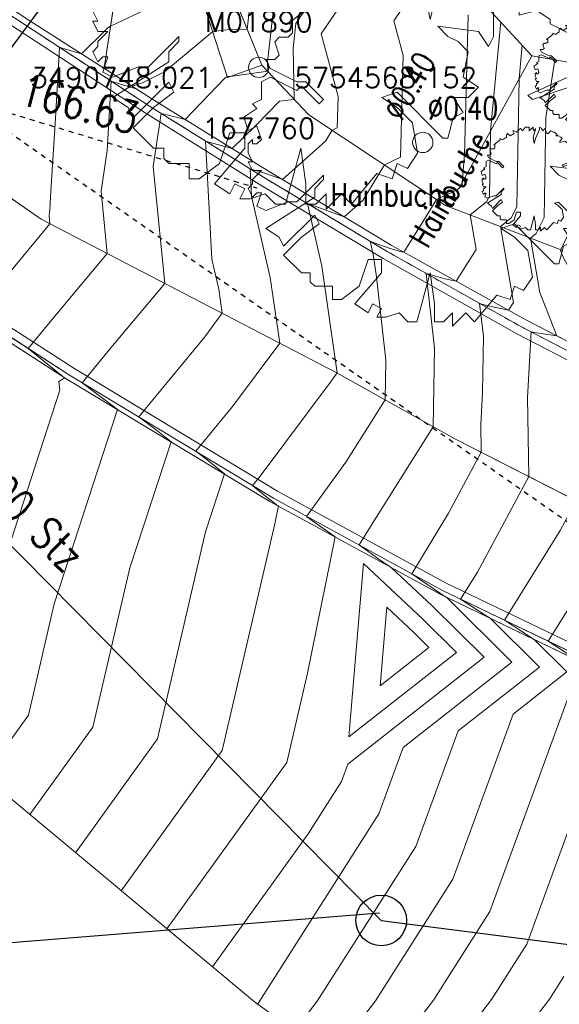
# Model space of a CAD drawing. Header units: metres. Extents: x 3490449 to 3490968, y 5754217 to 5754743.
# Tile 117 of 212: x 3490743 to 3490754, y 5754550 to 5754569. Entities that reach past the tile are written whole.
import ezdxf
from ezdxf.enums import TextEntityAlignment as Align

# ---------------------------------------------------------------- set-up
doc = ezdxf.new("R2010")
doc.units = ezdxf.units.M
doc.header["$LTSCALE"] = 0.25
doc.linetypes.add('Kartierung-07$0$AUSGEZOGEN', pattern=[0])
doc.linetypes.add('Kartierung-07$0$STRICHLINIE', pattern=[19.05, 12.7, -6.35])
for name, color, linetype, lineweight, true_color in [('Kartierung-07$0$$BRUCH', 7, 'Continuous', 18, 0x82563a), ('Kartierung-07$0$$HOEHEN_Haupt', 7, 'Continuous', 18, 0x82563a), ('Kartierung-07$0$$HOEHEN_Mittel', 7, 'Continuous', 18, 0x82563a), ('Kartierung-07$0$$P_INF_FL', 7, 'Kartierung-07$0$AUSGEZOGEN', 18, 0x82563a), ('Kartierung-07$0$$P_INF_H', 7, 'Kartierung-07$0$AUSGEZOGEN', 18, 0x82563a), ('Kartierung-07$0$$P_INF_NR', 7, 'Kartierung-07$0$AUSGEZOGEN', 18, 0x82563a), ('Kartierung-07$0$$P_INF_X', 7, 'Kartierung-07$0$AUSGEZOGEN', 18, 0x82563a), ('Kartierung-07$0$$PKT_GS', 7, 'Continuous', 18, 0x82563a), ('Kartierung-07$0$B_Baum', 7, 'Continuous', 18, 0x82563a), ('Kartierung-07$0$B_Befestigt', 7, 'Continuous', 18, 0x82563a), ('Kartierung-07$0$B_Flachbord', 7, 'Kartierung-07$0$STRICHLINIE', 18, 0x82563a), ('Kartierung-07$0$B_Gelaendeknick', 7, 'Continuous', 18, 0x82563a), ('Kartierung-07$0$B_Hecke', 7, 'Continuous', 18, 0x82563a), ('Kartierung-07$0$B_Rinne', 7, 'Continuous', 18, 0x82563a), ('Kartierung-07$0$B_Schrift_Baum', 7, 'Continuous', 18, 0x82563a), ('Kartierung-07$0$B_Schrift_Baum_60Grad', 7, 'Continuous', 18, 0x82563a), ('Kartierung-07$0$B_Zaun', 7, 'Kartierung-07$0$AUSGEZOGEN', 18, 0x82563a), ('Kartierung-07$0$Hilfe_DGM', 7, 'Continuous', 18, 0x82563a), ('Kartierung-07$0$SYM_GS', 7, 'Kartierung-07$0$AUSGEZOGEN', 18, 0x82563a)]:
    doc.layers.add(name, color=color, linetype=linetype, lineweight=lineweight, true_color=true_color)
for name, color, linetype, true_color in [('Kartierung-07$0$B_RW-Leitung_Aus', 7, 'Kartierung-07$0$STRICHLINIE', 0x82563a), ('Kartierung-07$0$B_RW-Leitung_Schrift_Aus', 7, 'Kartierung-07$0$AUSGEZOGEN', 0x82563a), ('Kartierung-07$0$B_Schachtschrift_RW_AUS', 7, 'Continuous', 0x82563a), ('Kartierung-07$0$B_Schachtschrift_SW_AUS', 7, 'Continuous', 0x82563a), ('Kartierung-07$0$B_SW-Leitung_AUS', 7, 'Continuous', 0x82563a), ('Kartierung-07$0$B_SW_Leitung_Schrift_AUS', 7, 'Continuous', 0x82563a)]:
    doc.layers.add(name, color=color, linetype=linetype, true_color=true_color)
doc.layers.add('Kartierung-07$0$B_SW_Schacht', color=7, linetype='Continuous')
doc.styles.add('Kartierung-07$0$STANDARD', font='romans.shx', dxfattribs={"width": 0.8})

# ---------------------------------------------------------------- blocks, each defined once
blk = doc.blocks.new('Kartierung-07$0$PKT_GS')
at = {"layer": 'Kartierung-07$0$SYM_GS'}
blk.add_circle((0, 0), 0.2, dxfattribs=at)
at = {"layer": 'Kartierung-07$0$$P_INF_FL', "style": 'Kartierung-07$0$STANDARD'}
blk.add_attdef('CODE', text='', height=0.8, dxfattribs=at).set_placement((0, 1.7), align=Align.CENTER)
at = {"layer": 'Kartierung-07$0$$P_INF_H', "style": 'Kartierung-07$0$STANDARD'}
blk.add_attdef('H', text='', height=0.8, dxfattribs=at).set_placement((0, -1.4), align=Align.CENTER)
at = {"layer": 'Kartierung-07$0$$P_INF_NR', "style": 'Kartierung-07$0$STANDARD'}
blk.add_attdef('NR', text='', height=0.8, dxfattribs=at).set_placement((0, 0.7), align=Align.CENTER)
at = {"layer": 'Kartierung-07$0$$P_INF_X', "style": 'Kartierung-07$0$STANDARD'}
blk.add_attdef('X', text='', height=0.8, dxfattribs=at).set_placement((-0.9, -0.4), align=Align.RIGHT)
blk.add_attdef('Y', (0.7, -0.4), '', height=0.8, dxfattribs=at)
blk = doc.blocks.new('Kartierung-07$0$B_Baum')
at = {"layer": 'Kartierung-07$0$B_Baum'}
blk.add_lwpolyline([(-0.4417, -0.1918), (-0.4667, -0.1793), (-0.4542, -0.1418), (-0.4667, -0.1418), (-0.4792, -0.1543), (-0.4917, -0.1293), (-0.4792, -0.1168), (-0.4792, -0.1043), (-0.4542, -0.0793), (-0.4792, -0.0793), (-0.4917, -0.0543), (-0.4792, -0.0543), (-0.4917, -0.0293), (-0.4917, -0.0043), (-0.4792, 0.0082), (-0.4792, -0.0043), (-0.4667, -0.0043), (-0.4542, 0.0082), (-0.4667, 0.0457), (-0.4917, 0.0332), (-0.5042, 0.0707), (-0.4667, 0.0957), (-0.4792, 0.1082), (-0.4542, 0.1207), (-0.4542, 0.1457), (-0.4542, 0.1707), (-0.4292, 0.1832), (-0.3542, 0.1457), (-0.3417, 0.1582), (-0.2917, 0.1082), (-0.2792, 0.1207), (-0.3292, 0.1707), (-0.3542, 0.1707), (-0.4292, 0.2082), (-0.4417, 0.2332), (-0.4167, 0.2332), (-0.4042, 0.2457), (-0.4167, 0.2832), (-0.4042, 0.2957), (-0.3792, 0.2957), (-0.3667, 0.3082), (-0.3667, 0.3332), (-0.3792, 0.3332), (-0.3167, 0.3832), (-0.3167, 0.3957), (-0.2917, 0.3832), (-0.2542, 0.4082), (-0.2542, 0.4332), (-0.2417, 0.4457), (-0.2167, 0.4207), (-0.1792, 0.4457), (-0.1917, 0.4707), (-0.1792, 0.4707), (-0.1542, 0.4582), (-0.1292, 0.4832), (-0.1167, 0.4957), (-0.0917, 0.4707), (-0.0792, 0.4957), (-0.0667, 0.5082), (-0.0292, 0.5082), (-0.0292, 0.4707), (-0.0167, 0.4832), (0.0083, 0.5082), (0.0083, 0.4832), (0.0208, 0.4707), (0.0333, 0.4957), (0.0333, 0.4832), (0.0083, 0.4082), (0.0208, 0.3457), (0.0333, 0.3957), (0.0708, 0.4832), (0.0708, 0.5082), (0.0958, 0.4957), (0.0958, 0.4832), (0.1083, 0.4707), (0.1208, 0.4957), (0.1333, 0.4707), (0.1458, 0.4457), (0.1583, 0.4457), (0.1833, 0.4707), (0.2083, 0.4582), (0.2208, 0.4582), (0.2458, 0.4332), (0.2333, 0.4207), (0.2583, 0.4207), (0.2833, 0.4082), (0.2958, 0.3957), (0.2708, 0.3707), (0.2708, 0.3582), (0.3208, 0.3707), (0.3583, 0.3457), (0.3583, 0.3332), (0.4083, 0.3082), (0.4208, 0.2832), (0.4208, 0.2582), (0.4583, 0.2457), (0.4333, 0.2207), (0.4583, 0.1957), (0.4083, 0.1832), (0.2958, 0.1332), (0.3083, 0.1207), (0.4208, 0.1582), (0.4833, 0.1457), (0.4708, 0.1207), (0.5083, 0.0957), (0.4958, 0.0832), (0.4958, 0.0707), (0.4833, 0.0457), (0.5083, -0.0168), (0.4958, -0.0293), (0.4958, -0.0918), (0.4833, -0.1168), (0.4583, -0.0793), (0.3583, -0.0668), (0.3833, -0.0918), (0.4083, -0.1043), (0.4333, -0.1293), (0.4208, -0.1918), (0.4583, -0.2168), (0.4333, -0.2418), (0.3958, -0.2418), (0.4208, -0.2793), (0.3958, -0.2918), (0.3833, -0.3418), (0.3708, -0.3418), (0.2583, -0.2293), (0.2208, -0.2418), (0.2583, -0.2668), (0.2958, -0.3043), (0.3083, -0.3793), (0.2833, -0.4168), (0.2583, -0.4043), (0.2458, -0.4418), (0.2083, -0.4293), (0.1458, -0.5043), (0.1208, -0.4793), (0.0833, -0.5168), (0.0833, -0.4793), (0.0583, -0.5043), (0.0333, -0.5043), (0.0333, -0.4543), (0.0208, -0.3668), (-0.0167, -0.5043), (-0.0417, -0.5043), (-0.0667, -0.4793), (-0.1042, -0.4918), (-0.1292, -0.4918), (-0.1167, -0.4668), (-0.1417, -0.4543), (-0.1542, -0.4793), (-0.1917, -0.4543), (-0.1167, -0.3668), (-0.1167, -0.3293), (-0.1542, -0.3293), (-0.1792, -0.4043), (-0.2292, -0.4418), (-0.2542, -0.4418), (-0.2542, -0.4043), (-0.3042, -0.4043), (-0.3167, -0.3918), (-0.3167, -0.3668), (-0.3417, -0.3668), (-0.3917, -0.3168), (-0.3417, -0.2668), (-0.2917, -0.2293), (-0.3042, -0.2043), (-0.3917, -0.2918), (-0.4042, -0.2668), (-0.4417, -0.2418), (-0.3042, -0.1543), (-0.3042, -0.1293), (-0.2792, -0.1043), (-0.2792, -0.0918), (-0.3542, -0.1668), (-0.3792, -0.1668), (-0.4417, -0.1918)], dxfattribs=at)
blk = doc.blocks.new('Kartierung-07$0$Hecke')
at = {"layer": 'Kartierung-07$0$B_Hecke'}
blk.add_lwpolyline([(-0.4471, -0.197), (-0.4721, -0.1845), (-0.4596, -0.147), (-0.4721, -0.147), (-0.4846, -0.1595), (-0.4971, -0.1345), (-0.4846, -0.122), (-0.4846, -0.1095), (-0.4596, -0.0845), (-0.4846, -0.0845), (-0.4971, -0.0595), (-0.4846, -0.0595), (-0.4971, -0.0345), (-0.4971, -0.0095), (-0.4846, 0.003), (-0.4846, -0.0095), (-0.4721, -0.0095), (-0.4596, 0.003), (-0.4721, 0.0405), (-0.4971, 0.028), (-0.5096, 0.0655), (-0.4721, 0.0905), (-0.4846, 0.103), (-0.4596, 0.1155), (-0.4596, 0.1405), (-0.4596, 0.1655), (-0.4346, 0.178), (-0.3596, 0.1405), (-0.3471, 0.153), (-0.2971, 0.103), (-0.2846, 0.1155), (-0.3346, 0.1655), (-0.3596, 0.1655), (-0.4346, 0.203), (-0.4471, 0.228), (-0.4221, 0.228), (-0.4096, 0.2405), (-0.4221, 0.278), (-0.4096, 0.2905), (-0.3846, 0.2905), (-0.3721, 0.303), (-0.3721, 0.328), (-0.3846, 0.328), (-0.3221, 0.378), (-0.3221, 0.3905), (-0.2971, 0.378), (-0.2596, 0.403), (-0.2596, 0.428), (-0.2471, 0.4405), (-0.2221, 0.4155), (-0.1846, 0.4405), (-0.1971, 0.4655), (-0.1846, 0.4655), (-0.1596, 0.453), (-0.1346, 0.478), (-0.1221, 0.4905), (-0.0971, 0.4655), (-0.0846, 0.4905), (-0.0721, 0.503), (-0.0346, 0.503), (-0.0346, 0.4655), (-0.0221, 0.478), (0.0029, 0.503), (0.0029, 0.478), (0.0154, 0.4655), (0.0279, 0.4905), (0.0279, 0.478), (0.0029, 0.403), (0.0154, 0.3405), (0.0279, 0.3905), (0.0654, 0.478), (0.0654, 0.503), (0.0904, 0.4905), (0.0904, 0.478), (0.1029, 0.4655), (0.1154, 0.4905), (0.1279, 0.4655), (0.1404, 0.4405), (0.1529, 0.4405), (0.1779, 0.4655), (0.2029, 0.453), (0.2154, 0.453), (0.2404, 0.428), (0.2279, 0.4155), (0.2529, 0.4155), (0.2779, 0.403), (0.2904, 0.3905), (0.2654, 0.3655), (0.2654, 0.353), (0.3154, 0.3655), (0.3529, 0.3405), (0.3529, 0.328), (0.4029, 0.303), (0.4154, 0.278), (0.4154, 0.253), (0.4529, 0.2405), (0.4279, 0.2155), (0.4529, 0.1905), (0.4029, 0.178), (0.2904, 0.128), (0.3029, 0.1155), (0.4154, 0.153), (0.4779, 0.1405), (0.4654, 0.1155), (0.5029, 0.0905), (0.4904, 0.078), (0.4904, 0.0655), (0.4779, 0.0405), (0.5029, -0.022), (0.4904, -0.0345), (0.4904, -0.097), (0.4779, -0.122), (0.4529, -0.0845), (0.3529, -0.072), (0.3779, -0.097), (0.4029, -0.1095), (0.4279, -0.1345), (0.4154, -0.197), (0.4529, -0.222), (0.4279, -0.247), (0.3904, -0.247), (0.4154, -0.2845), (0.3904, -0.297), (0.3779, -0.347), (0.3654, -0.347), (0.2529, -0.2345), (0.2154, -0.247), (0.2529, -0.272), (0.2904, -0.3095), (0.3029, -0.3845), (0.2779, -0.422), (0.2529, -0.4095), (0.2404, -0.447), (0.2029, -0.4345), (0.1404, -0.5095), (0.1154, -0.4845), (0.0779, -0.522), (0.0779, -0.4845), (0.0529, -0.5095), (0.0279, -0.5095), (0.0279, -0.4595), (0.0154, -0.372), (-0.0221, -0.5095), (-0.0471, -0.5095), (-0.0721, -0.4845), (-0.1096, -0.497), (-0.1346, -0.497), (-0.1221, -0.472), (-0.1471, -0.4595), (-0.1596, -0.4845), (-0.1971, -0.4595), (-0.1221, -0.372), (-0.1221, -0.3345), (-0.1596, -0.3345), (-0.1846, -0.4095), (-0.2346, -0.447), (-0.2596, -0.447), (-0.2596, -0.4095), (-0.3096, -0.4095), (-0.3221, -0.397), (-0.3221, -0.372), (-0.3471, -0.372), (-0.3971, -0.322), (-0.3471, -0.272), (-0.2971, -0.2345), (-0.3096, -0.2095), (-0.3971, -0.297), (-0.4096, -0.272), (-0.4471, -0.247), (-0.3096, -0.1595), (-0.3096, -0.1345), (-0.2846, -0.1095), (-0.2846, -0.097), (-0.3596, -0.172), (-0.3846, -0.172), (-0.4471, -0.197)], dxfattribs=at)

msp = doc.modelspace()

# ---------------------------------------------------------------- linework, layer by layer
at = {"layer": 'Kartierung-07$0$$BRUCH', "ltscale": 0.02}
for p, q in [((3490744.975, 5754568.144), (3490746.061, 5754575.174)), ((3490737.072, 5754569.782), (3490743.735, 5754565.162)), ((3490745.868, 5754567.389), (3490742.533, 5754569.567)), ((3490746.876, 5754569.601), (3490747.404, 5754567.955)), ((3490747.484, 5754569.67), (3490748.085, 5754568.195)), ((3490745.917, 5754567.53), (3490743.42, 5754569.13)), ((3490752, 5754565.834), (3490753.405, 5754568.382)), ((3490747.404, 5754567.955), (3490748.085, 5754568.195)), ((3490748.085, 5754568.195), (3490749.007, 5754567.219)), ((3490748.116, 5754565.991), (3490745.868, 5754567.389)), ((3490748.197, 5754566.121), (3490745.917, 5754567.53)), ((3490749.007, 5754567.219), (3490751.698, 5754565.435)), ((3490750.632, 5754564.651), (3490748.197, 5754566.121)), ((3490750.551, 5754564.527), (3490748.116, 5754565.991)), ((3490751.698, 5754565.435), (3490753.992, 5754564.556)), ((3490744.239, 5754562.016), (3490739.409, 5754565.129)), ((3490744.296, 5754562.092), (3490739.445, 5754565.217)), ((3490743.735, 5754565.162), (3490749.546, 5754562.146)), ((3490750.632, 5754564.651), (3490753.281, 5754563.18)), ((3490753.196, 5754563.042), (3490750.551, 5754564.527)), ((3490753.281, 5754563.18), (3490755.509, 5754562.035)), ((3490754.534, 5754562.35), (3490753.196, 5754563.042)), ((3490751.888, 5754560.838), (3490749.546, 5754562.146)), ((3490748.243, 5754559.608), (3490744.239, 5754562.016)), ((3490748.312, 5754559.669), (3490744.296, 5754562.092)), ((3490751.888, 5754560.838), (3490757.509, 5754557.968)), ((3490751.596, 5754557.778), (3490748.243, 5754559.608)), ((3490751.626, 5754557.862), (3490748.312, 5754559.669)), ((3490758.758, 5754554.438), (3490751.626, 5754557.862)), ((3490751.596, 5754557.778), (3490758.729, 5754554.35))]:
    msp.add_line(p, q, dxfattribs=at)
at = {"layer": 'Kartierung-07$0$$HOEHEN_Haupt', "ltscale": 0.02}
for points in [[(3490744.412, 5754552.691), (3490746.027, 5754554.932), (3490746.975, 5754559.005), (3490747.347, 5754560.147), (3490747.007, 5754560.423), (3490746.779, 5754560.594), (3490747.503, 5754561.475), (3490748.436, 5754562.722), (3490748.248, 5754564.013), (3490747.881, 5754565.619), (3490747.853, 5754566.155), (3490748.161, 5754566.063), (3490748.422, 5754565.969), (3490748.489, 5754565.945), (3490749.338, 5754566.696), (3490749.469, 5754566.913), (3490749.568, 5754566.959), (3490749.584, 5754567.581), (3490749.249, 5754568.81), (3490751.063, 5754571.486)], [(3490748.729, 5754549.184), (3490749.175, 5754549.766), (3490751.115, 5754552.813), (3490751.948, 5754555.09), (3490753.55, 5754556.347), (3490752.586, 5754557.302), (3490752.443, 5754557.395), (3490751.997, 5754557.684), (3490752.329, 5754558.214), (3490753.34, 5754560.097), (3490753.317, 5754561.655), (3490753.387, 5754562.943), (3490753.541, 5754562.917), (3490753.895, 5754562.864), (3490753.56, 5754563.719), (3490753.376, 5754564.792), (3490753.485, 5754564.881), (3490753.645, 5754565.198), (3490753.681, 5754567.164), (3490753.854, 5754568.303)]]:
    msp.add_lwpolyline(points, dxfattribs=at)
at = {"layer": 'Kartierung-07$0$$HOEHEN_Mittel', "ltscale": 0.02}
for points in [[(3490742.427, 5754563.296), (3490743.779, 5754564.923), (3490743.905, 5754565.074), (3490743.889, 5754565.234), (3490743.904, 5754565.339), (3490743.921, 5754565.608), (3490744.014, 5754567.152), (3490744.099, 5754568.544), (3490744.131, 5754568.536), (3490744.214, 5754568.511), (3490744.529, 5754568.42), (3490745.005, 5754568.886), (3490745.046, 5754568.927), (3490745.102, 5754568.964), (3490746.773, 5754569.758), (3490746.89, 5754569.771), (3490747.45, 5754569.834), (3490747.497, 5754569.827), (3490748.134, 5754570.729), (3490748.714, 5754571.804), (3490749.516, 5754573.163)], [(3490749.854, 5754572.849), (3490749.294, 5754571.899), (3490748.398, 5754570.24), (3490747.859, 5754569.477), (3490747.796, 5754568.905), (3490747.448, 5754568.895), (3490747.114, 5754568.858), (3490746.163, 5754568.061), (3490745.728, 5754567.85), (3490745.527, 5754567.784), (3490745.605, 5754567.73), (3490745.318, 5754567.817), (3490745.116, 5754567.88), (3490745.033, 5754566.517), (3490744.917, 5754565.716), (3490745.038, 5754564.486), (3490744.069, 5754563.333), (3490743.477, 5754562.62), (3490744.164, 5754562.068), (3490744.183, 5754562.052), (3490744.185, 5754562.032), (3490744.083, 5754561.97), (3490744.104, 5754561.796), (3490742.5, 5754556.879)], [(3490742.613, 5754554.19), (3490743.482, 5754555.396), (3490743.992, 5754557.588), (3490745.24, 5754561.414), (3490745.13, 5754561.503), (3490744.542, 5754561.944), (3490745.108, 5754562.633), (3490746.17, 5754563.898), (3490745.944, 5754566.198), (3490746.096, 5754567.247), (3490746.262, 5754567.202), (3490746.572, 5754567.125), (3490747.363, 5754567.943), (3490747.398, 5754567.973), (3490747.405, 5754567.973), (3490747.461, 5754567.975), (3490748.2, 5754568.074), (3490748.196, 5754568.256), (3490748.306, 5754569.246), (3490748.662, 5754569.751), (3490749.873, 5754571.994), (3490750.192, 5754572.534)], [(3490743.513, 5754553.441), (3490744.754, 5754555.164), (3490745.483, 5754558.297), (3490746.294, 5754560.78), (3490746.069, 5754560.963), (3490745.661, 5754561.269), (3490746.959, 5754562.85), (3490747.303, 5754563.31), (3490747.234, 5754563.786), (3490747.098, 5754564.379), (3490746.98, 5754566.59), (3490746.971, 5754566.68), (3490746.974, 5754566.701), (3490746.995, 5754566.695), (3490747.495, 5754566.555), (3490747.961, 5754567.008), (3490748.431, 5754567.484), (3490748.721, 5754567.522), (3490748.699, 5754568.533), (3490748.753, 5754569.016), (3490748.926, 5754569.262), (3490750.453, 5754572.09), (3490750.53, 5754572.22)], [(3490751.689, 5754570.555), (3490750.681, 5754569.068), (3490750.867, 5754568.385), (3490750.815, 5754566.382), (3490750.496, 5754566.232), (3490750.073, 5754565.534), (3490749.707, 5754565.21), (3490749.36, 5754565.334), (3490748.981, 5754565.471), (3490749.263, 5754564.239), (3490749.562, 5754562.183), (3490749.565, 5754562.151), (3490749.565, 5754562.135), (3490749.55, 5754562.111), (3490749.483, 5754562.019), (3490749.449, 5754561.975), (3490748.048, 5754560.101), (3490747.898, 5754559.919), (3490747.945, 5754559.884), (3490748.223, 5754559.657), (3490748.263, 5754559.626), (3490748.364, 5754559.549), (3490748.41, 5754559.517), (3490748.339, 5754559.167), (3490747.3, 5754554.7), (3490745.312, 5754551.942)], [(3490752.15, 5754569.189), (3490752.078, 5754566.427), (3490752.028, 5754565.885), (3490752.027, 5754565.824), (3490752.024, 5754565.818), (3490751.931, 5754565.743), (3490751.523, 5754565.551), (3490751.256, 5754565.11), (3490750.879, 5754564.514), (3490750.836, 5754564.523), (3490750.594, 5754564.593), (3490750.298, 5754564.698), (3490750.217, 5754564.728), (3490750.277, 5754564.466), (3490750.341, 5754564.029), (3490750.526, 5754562.387), (3490750.513, 5754561.606), (3490749.737, 5754560.378), (3490748.964, 5754559.313), (3490749.172, 5754559.156), (3490749.524, 5754558.909), (3490748.982, 5754556.228), (3490748.573, 5754554.469), (3490746.212, 5754551.193)], [(3490747.112, 5754550.443), (3490748.998, 5754553.06), (3490749.655, 5754554.094), (3490749.779, 5754554.433), (3490752.463, 5754556.539), (3490751.439, 5754557.552), (3490750.638, 5754558.301), (3490750.416, 5754558.451), (3490750, 5754558.749), (3490750.235, 5754559.135), (3490751.461, 5754561.076), (3490751.486, 5754562.622), (3490751.32, 5754564.095), (3490751.685, 5754563.99), (3490751.91, 5754563.941), (3490752.306, 5754564.568), (3490752.19, 5754565.246), (3490752.511, 5754565.506), (3490752.566, 5754565.615), (3490752.59, 5754566.904), (3490752.789, 5754569.046)], [(3490747.998, 5754549.712), (3490748.032, 5754549.755), (3490750.385, 5754553.454), (3490750.864, 5754554.761), (3490753.007, 5754556.443), (3490751.718, 5754557.72), (3490751.7, 5754557.731), (3490751.602, 5754557.795), (3490751.187, 5754558.076), (3490751.036, 5754558.184), (3490751.759, 5754559.377), (3490752.403, 5754560.575), (3490752.395, 5754561.128), (3490752.429, 5754561.749), (3490752.447, 5754562.858), (3490752.374, 5754563.503), (3490752.534, 5754563.458), (3490752.941, 5754563.369), (3490753.039, 5754563.525), (3490752.783, 5754565.019), (3490752.998, 5754565.193), (3490753.106, 5754565.406), (3490753.152, 5754567.923), (3490753.214, 5754568.588)], [(3490749.46, 5754548.655), (3490750.319, 5754549.777), (3490751.844, 5754552.173), (3490753.032, 5754555.418), (3490754.094, 5754556.252), (3490753.455, 5754556.884), (3490753.186, 5754557.058), (3490752.861, 5754557.269), (3490753.963, 5754559.034), (3490754.277, 5754559.618), (3490754.239, 5754562.181), (3490754.256, 5754562.494), (3490754.477, 5754562.456), (3490754.812, 5754562.393), (3490754.85, 5754562.89), (3490754.025, 5754564.399), (3490753.975, 5754564.524), (3490753.968, 5754564.565), (3490753.973, 5754564.568), (3490754.113, 5754564.847), (3490754.209, 5754564.978), (3490754.2, 5754565.056), (3490754.669, 5754568.16)], [(3490750.921, 5754547.599), (3490752.607, 5754549.799), (3490753.303, 5754550.893), (3490755.15, 5754555.937), (3490755.209, 5754556.018), (3490755.193, 5754556.049), (3490755.188, 5754556.052), (3490755.164, 5754556.068), (3490754.672, 5754556.385), (3490754.588, 5754556.44), (3490755.038, 5754557.162), (3490756.151, 5754558.662), (3490756.189, 5754560.385), (3490756.173, 5754561.571), (3490756.49, 5754561.51), (3490756.646, 5754561.488), (3490757.395, 5754562.391), (3490757.484, 5754562.978), (3490757.612, 5754563.324), (3490757.682, 5754563.454), (3490757.583, 5754564.368), (3490757.378, 5754565.849)], [(3490754.324, 5754556.467), (3490753.929, 5754556.722), (3490753.724, 5754556.855), (3490754.819, 5754558.608)], [(3490750.083, 5754558.387), (3490749.799, 5754554.971), (3490751.919, 5754556.634), (3490751.257, 5754557.29), (3490750.083, 5754558.387)], [(3490750.542, 5754557.525), (3490750.414, 5754555.975), (3490751.375, 5754556.73), (3490751.075, 5754557.027), (3490750.542, 5754557.525)], [(3490750.19, 5754548.127), (3490751.463, 5754549.788), (3490752.574, 5754551.533), (3490754.116, 5754555.747)], [(3490751.652, 5754547.071), (3490753.751, 5754549.81), (3490754.033, 5754550.252)]]:
    msp.add_lwpolyline(points, dxfattribs=at)
at = {"layer": 'Kartierung-07$0$B_Baum'}
msp.add_circle((3490751.254, 5754566.675, 167.534), 0.2, dxfattribs=at)
at = {"layer": 'Kartierung-07$0$B_Befestigt', "ltscale": 0.02}
for points in [[(3490770.842, 5754619), (3490769.535, 5754618.84), (3490768.97, 5754618.075), (3490766.386, 5754613.066), (3490763.279, 5754606.877), (3490760.154, 5754600.788), (3490757.24, 5754594.968), (3490755.752, 5754592.026), (3490753.042, 5754586.84), (3490749.934, 5754580.974), (3490748.913, 5754578.588), (3490747.695, 5754574.468), (3490747.054, 5754571.723), (3490746.876, 5754569.601), (3490747.404, 5754567.955)], [(3490770.515, 5754618.356), (3490769.864, 5754618.276), (3490769.481, 5754617.757), (3490766.921, 5754612.794), (3490763.814, 5754606.605), (3490760.689, 5754600.517), (3490757.776, 5754594.698), (3490756.286, 5754591.752), (3490753.573, 5754586.561), (3490750.476, 5754580.715), (3490749.478, 5754578.384), (3490748.275, 5754574.315), (3490747.648, 5754571.629), (3490747.484, 5754569.67), (3490748.085, 5754568.195)], [(3490787.655, 5754538.844), (3490786.955, 5754540.605), (3490786.106, 5754541.833), (3490784.955, 5754542.791), (3490783.08, 5754543.785), (3490780.527, 5754544.918), (3490775.594, 5754547.039), (3490767.551, 5754550.508), (3490758.758, 5754554.438), (3490751.626, 5754557.862), (3490748.312, 5754559.669), (3490744.296, 5754562.092), (3490739.445, 5754565.217), (3490735.72, 5754567.82), (3490731.498, 5754570.92), (3490727.341, 5754574.014), (3490721.894, 5754578.001), (3490716.154, 5754582.287)]]:
    msp.add_lwpolyline(points, dxfattribs=at)
for points, elevation in [([(3490747.404, 5754567.955), (3490748.085, 5754568.195), (3490749.007, 5754567.219), (3490751.698, 5754565.435)], 170.238), ([(3490751.698, 5754565.435), (3490753.992, 5754564.556)], 167.283)]:
    msp.add_lwpolyline(points, dxfattribs=dict(at, elevation=elevation))
at = {"layer": 'Kartierung-07$0$B_Flachbord', "ltscale": 0.02, "flags": 128}
msp.add_lwpolyline([(3490760.867, 5754559.321), (3490759.092, 5754560.177), (3490757.227, 5754561.07), (3490754.534, 5754562.35), (3490753.196, 5754563.042), (3490750.551, 5754564.527), (3490748.116, 5754565.991), (3490745.868, 5754567.389), (3490742.533, 5754569.567)], dxfattribs=at)
at = {"layer": 'Kartierung-07$0$B_Gelaendeknick', "ltscale": 0.02}
for points, elevation in [([(3490744.975, 5754568.144), (3490746.061, 5754575.174), (3490747.338, 5754579.222), (3490751.328, 5754587.586), (3490755.426, 5754595.654), (3490758.575, 5754601.323), (3490761.464, 5754607.485), (3490764.675, 5754613.886), (3490767.229, 5754619.152)], 167.841), ([(3490750.632, 5754564.651), (3490748.197, 5754566.121), (3490745.917, 5754567.53), (3490743.42, 5754569.13), (3490742.576, 5754569.697), (3490738.455, 5754572.573), (3490734.422, 5754575.511), (3490730.399, 5754578.512), (3490727.179, 5754580.918), (3490726.352, 5754581.529), (3490723.946, 5754583.311), (3490723.161, 5754583.932), (3490717.492, 5754588.119), (3490711.038, 5754592.924), (3490710.23, 5754593.505), (3490707.13, 5754595.782), (3490702.207, 5754599.279), (3490701.41, 5754599.863), (3490699.898, 5754600.927)], 167.324), ([(3490698.69, 5754598.442), (3490704.183, 5754594.278), (3490713.483, 5754587.111), (3490722.048, 5754580.889), (3490728.797, 5754575.845), (3490737.072, 5754569.782), (3490743.735, 5754565.162), (3490749.546, 5754562.146)], 171.329), ([(3490751.596, 5754557.778), (3490748.243, 5754559.608), (3490744.239, 5754562.016), (3490739.409, 5754565.129)], 167.114), ([(3490750.632, 5754564.651), (3490753.281, 5754563.18)], 167.324), ([(3490753.281, 5754563.18), (3490755.509, 5754562.035), (3490757.324, 5754561.161), (3490759.182, 5754560.313), (3490760.962, 5754559.449), (3490769.619, 5754555.632), (3490777.623, 5754552.185), (3490785.379, 5754548.822), (3490790.173, 5754546.768), (3490791.653, 5754546.539), (3490792.8, 5754546.865), (3490793.157, 5754547.07), (3490793.892, 5754547.725), (3490794.443, 5754548.723)], 167.067), ([(3490751.888, 5754560.838), (3490749.546, 5754562.146)], 167.155), ([(3490751.888, 5754560.838), (3490757.509, 5754557.968), (3490759.496, 5754556.979), (3490768.431, 5754552.894), (3490776.178, 5754549.509), (3490783.93, 5754545.943), (3490786.483, 5754544.623), (3490793.345, 5754542.507)], 167.155), ([(3490751.596, 5754557.778), (3490758.729, 5754554.35), (3490767.494, 5754550.43), (3490775.546, 5754546.941), (3490780.512, 5754544.83), (3490783.038, 5754543.728), (3490784.92, 5754542.724), (3490786.056, 5754541.794), (3490786.897, 5754540.568), (3490787.56, 5754538.807), (3490787.884, 5754537.268), (3490787.855, 5754534.657), (3490787.374, 5754531.751)], 167.114)]:
    msp.add_lwpolyline(points, dxfattribs=dict(at, elevation=elevation))
at = {"layer": 'Kartierung-07$0$B_Rinne', "ltscale": 0.02}
msp.add_lwpolyline([(3490790.094, 5754546.449), (3490785.266, 5754548.536), (3490777.493, 5754551.89, -0.000147), (3490777.493, 5754551.89), (3490769.484, 5754555.351), (3490760.8, 5754559.176), (3490759.023, 5754560.033), (3490757.158, 5754560.926), (3490754.463, 5754562.207), (3490753.12, 5754562.901), (3490750.471, 5754564.389), (3490748.033, 5754565.854), (3490745.782, 5754567.254), (3490742.444, 5754569.434), (3490738.28, 5754572.332), (3490734.239, 5754575.264), (3490730.202, 5754578.28), (3490726.979, 5754580.687), (3490726.182, 5754581.272), (3490723.759, 5754583.082), (3490722.967, 5754583.687), (3490717.313, 5754587.878)], format="xyb", dxfattribs=at)
msp.add_lwpolyline([(3490787.809, 5754538.889), (3490787.097, 5754540.681), (3490786.225, 5754541.942), (3490785.045, 5754542.925), (3490783.15, 5754543.929), (3490780.591, 5754545.065), (3490775.657, 5754547.186), (3490767.615, 5754550.655), (3490758.825, 5754554.583), (3490751.699, 5754558.004), (3490748.392, 5754559.808), (3490744.381, 5754562.228), (3490739.534, 5754565.35), (3490735.813, 5754567.95), (3490731.593, 5754571.049), (3490727.436, 5754574.143), (3490721.989, 5754578.13), (3490716.25, 5754582.415)], dxfattribs=at)
at = {"layer": 'Kartierung-07$0$B_RW-Leitung_Aus', "ltscale": 0.02}
for p, q in [((3490742.358, 5754567.481), (3490747.984, 5754565.779)), ((3490742.422, 5754567.353), (3490770.988, 5754547.432))]:
    msp.add_line(p, q, dxfattribs=at)
at = {"layer": 'Kartierung-07$0$B_Schachtschrift_RW_AUS', "ltscale": 0.02, "elevation": 168.074}
msp.add_lwpolyline([(3490753.265, 5754582.245), (3490742.358, 5754567.481)], dxfattribs=at)
at = {"layer": 'Kartierung-07$0$B_Schachtschrift_SW_AUS', "ltscale": 0.02}
msp.add_lwpolyline([(3490739.549, 5754550.633), (3490750.398, 5754551.505)], dxfattribs=at)
at = {"layer": 'Kartierung-07$0$B_SW-Leitung_AUS', "ltscale": 0.02}
for q in [(3490708.138, 5754594.136, 170.838), (3490798.96, 5754545.111)]:
    msp.add_line((3490750.435, 5754551.358), q, dxfattribs=at)
at = {"layer": 'Kartierung-07$0$B_SW_Schacht', "ltscale": 0.02}
msp.add_circle((3490750.435, 5754551.358), 0.5, dxfattribs=at)
at = {"layer": 'Kartierung-07$0$B_Zaun', "ltscale": 0.02, "elevation": 167.305}
msp.add_lwpolyline([(3490752, 5754565.834), (3490753.405, 5754568.382)], dxfattribs=at)
at = {"layer": 'Kartierung-07$0$Hilfe_DGM', "ltscale": 0.02}
for points in [[(3490766.921, 5754612.794), (3490763.814, 5754606.605), (3490760.689, 5754600.517), (3490757.776, 5754594.698), (3490753.573, 5754586.561), (3490750.476, 5754580.715), (3490749.478, 5754578.384), (3490748.275, 5754574.315), (3490750.638, 5754572.12), (3490752.471, 5754569.39), (3490753.405, 5754568.382), (3490755.436, 5754568.025), (3490763.036, 5754564.429), (3490763.31, 5754564.306), (3490764.243, 5754563.644), (3490765.35, 5754563.088), (3490765.614, 5754563.22), (3490772.577, 5754560.505), (3490779.083, 5754557.767), (3490786.254, 5754554.191), (3490794.304, 5754553.776)], [(3490771.441, 5754539.101), (3490765.008, 5754540.414), (3490752.346, 5754546.569), (3490747.94, 5754549.754), (3490740.516, 5754555.936), (3490737.831, 5754560.143), (3490736.472, 5754561.181), (3490733.318, 5754563.736), (3490729.419, 5754567.907), (3490725.572, 5754571.312), (3490725.363, 5754571.449), (3490720.103, 5754575.522), (3490714.891, 5754580.603)]]:
    msp.add_lwpolyline(points, dxfattribs=at)

# ---------------------------------------------------------------- block references
at = {"layer": 'Kartierung-07$0$$PKT_GS'}
ref = msp.add_blockref('Kartierung-07$0$PKT_GS', (3490748.021, 5754568.152, 167.76), dxfattribs=at)
ref.add_attrib('Y', '5754568.152', (3490748.721, 5754567.752, 167.76), dxfattribs={"layer": 'Kartierung-07$0$$P_INF_X', "height": 0.4, "style": 'Kartierung-07$0$STANDARD'})
ref.add_attrib('X', '3490748.021', dxfattribs={"layer": 'Kartierung-07$0$$P_INF_X', "height": 0.4, "style": 'Kartierung-07$0$STANDARD'}).set_placement((3490747.121, 5754567.752, 167.76), align=Align.RIGHT)
ref.add_attrib('H', '167.760', dxfattribs={"layer": 'Kartierung-07$0$$P_INF_H', "height": 0.4, "style": 'Kartierung-07$0$STANDARD'}).set_placement((3490748.021, 5754566.752, 167.76), align=Align.CENTER)
ref.add_attrib('CODE', 'GS', dxfattribs={"layer": 'Kartierung-07$0$$P_INF_FL', "height": 0.4, "style": 'Kartierung-07$0$STANDARD'}).set_placement((3490748.021, 5754569.852, 167.76), align=Align.CENTER)
ref.add_attrib('NR', 'M01890', dxfattribs={"layer": 'Kartierung-07$0$$P_INF_NR', "height": 0.4, "style": 'Kartierung-07$0$STANDARD'}).set_placement((3490748.021, 5754568.852, 167.76), align=Align.CENTER)
at = {"layer": 'Kartierung-07$0$B_Baum'}
for p, xscale, yscale, zscale in [((3490748.683, 5754569.495, 323.694), 8, 8, 8), ((3490751.254, 5754566.675, 323.682), 7, 7, 7)]:
    msp.add_blockref('Kartierung-07$0$B_Baum', p, dxfattribs=dict(at, xscale=xscale, yscale=yscale, zscale=zscale))
at = {"layer": 'Kartierung-07$0$B_Hecke', "ltscale": 0.02, "xscale": 2, "yscale": 2, "zscale": 2}
for p in [(3490754.462, 5754568.045, 323.682), (3490753.42, 5754565.97)]:
    msp.add_blockref('Kartierung-07$0$Hecke', p, dxfattribs=at)

# ---------------------------------------------------------------- texts
at = {"layer": 'Kartierung-07$0$B_RW-Leitung_Schrift_Aus', "ltscale": 0.02, "style": 'Kartierung-07$0$STANDARD', "width": 0.8}
msp.add_text('166.63', height=0.625, rotation=345.2008, dxfattribs=at).set_placement((3490743.271, 5754567.433))
at = {"layer": 'Kartierung-07$0$B_Schrift_Baum', "char_height": 0.45, "attachment_point": 1, "style": 'Kartierung-07$0$STANDARD'}
for s, insert, width in [('%%c0.40', (3490751.35, 5754567.575, 228.668), 2.48906), ('Hainbuche', (3490749.437, 5754565.873, 10.299), 3.99644)]:
    msp.add_mtext(s, dxfattribs=dict(at, insert=insert, width=width))
at = {"layer": 'Kartierung-07$0$B_Schrift_Baum_60Grad', "char_height": 0.45, "attachment_point": 1, "rotation": 60, "style": 'Kartierung-07$0$STANDARD'}
for s, insert, width in [('%%c0.40', (3490750.442, 5754567.298, 228.668), 2.48906), ('Hainbuche', (3490750.96, 5754564.79, 10.299), 3.99644)]:
    msp.add_mtext(s, dxfattribs=dict(at, insert=insert, width=width))
at = {"layer": 'Kartierung-07$0$B_SW_Leitung_Schrift_AUS', "ltscale": 0.02, "style": 'Kartierung-07$0$STANDARD', "width": 0.8}
msp.add_text('DN 200 Stz', height=0.625, rotation=315.2268, dxfattribs=at).set_placement((3490741.412, 5754560.947))

doc.saveas('drawing.dxf')
